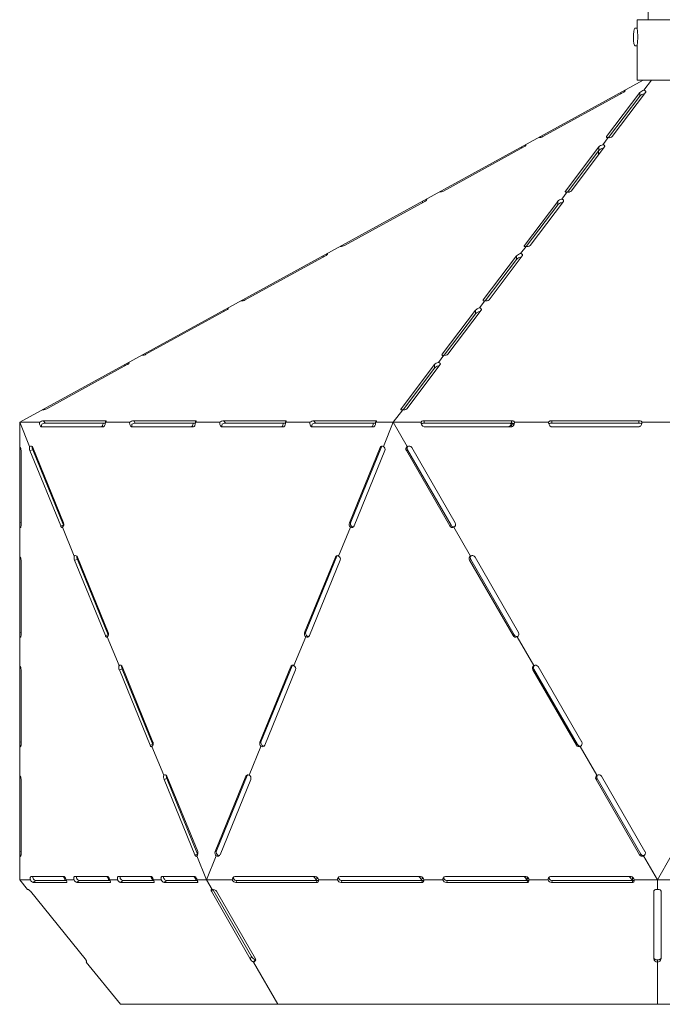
# Model space of a CAD drawing. Header units: millimetres. Extents: x -193 to 251, y -1065 to 666.
# Tile 1 of 3: x -167 to 40, y -1065 to -748. Entities that reach past the tile are written whole.
import ezdxf

# ---------------------------------------------------------------- set-up
doc = ezdxf.new("R2010")
doc.units = ezdxf.units.MM

msp = doc.modelspace()

# ---------------------------------------------------------------- linework, layer by layer
at = {"color": 7, "linetype": 'Continuous', "lineweight": 15}
for p, q in [((35.22, 85.56), (35.22, -748.21)), ((31.72, -748.21), (31.72, -751.2)), ((31.72, -748.21), (44.72, -748.21)), ((31.72, -750.89), (31.03, -750.89)), ((31.03, -756.64), (31.72, -756.64)), ((31.72, -756.35), (31.72, -767.71)), ((-166.99, -877.71), (33.6, -767.71)), ((31.72, -767.71), (44.72, -767.71)), ((36.3, -767.71), (33.89, -770.91)), ((27.22, -771.63), (1.35, -785.81)), ((21.87, -785.81), (32.58, -771.63)), ((22.49, -786.13), (32.58, -772.77)), ((34.43, -771.63), (23.71, -785.81)), ((32.58, -771.63), (32.58, -772.77)), ((22.41, -786.11), (20.66, -788.42)), ((-4.71, -789.14), (-30.58, -803.32)), ((8.64, -803.32), (19.35, -789.14)), ((9.26, -803.64), (19.35, -790.28)), ((21.2, -789.14), (10.49, -803.32)), ((19.32, -790.33), (19.31, -791.64)), ((19.35, -789.14), (19.35, -790.28)), ((9.18, -803.62), (7.44, -805.93)), ((-36.64, -806.65), (-62.51, -820.83)), ((-4.59, -820.83), (6.13, -806.65)), ((7.98, -806.65), (-2.74, -820.83)), ((6.13, -806.65), (6.13, -807.79)), ((-3.96, -821.15), (6.13, -807.79)), ((-4.04, -821.13), (-5.79, -823.44)), ((-68.57, -824.16), (-94.43, -838.34)), ((-17.81, -838.34), (-7.1, -824.16)), ((-17.19, -838.66), (-7.1, -825.3)), ((-5.25, -824.16), (-15.96, -838.34)), ((-7.1, -824.16), (-7.1, -825.3)), ((-17.27, -838.64), (-19.02, -840.95)), ((-100.5, -841.67), (-126.36, -855.85)), ((-31.04, -855.85), (-20.32, -841.67)), ((-18.47, -841.67), (-29.19, -855.85)), ((-20.32, -841.67), (-20.32, -842.81)), ((-30.41, -856.17), (-20.32, -842.81)), ((-30.5, -856.15), (-32.24, -858.46)), ((-132.42, -859.18), (-158.29, -873.36)), ((-44.26, -873.36), (-33.55, -859.18)), ((-43.64, -873.68), (-33.55, -860.32)), ((-31.7, -859.18), (-42.41, -873.36)), ((-33.55, -859.18), (-33.55, -860.32)), ((-43.72, -873.66), (-46.78, -877.71)), ((-139.48, -877.22), (-159.28, -877.22)), ((-158.8, -877.98), (-159.28, -877.22)), ((-110.49, -877.22), (-130.29, -877.22)), ((-129.81, -877.98), (-130.29, -877.22)), ((-81.5, -877.22), (-101.3, -877.22)), ((-100.81, -877.98), (-101.3, -877.22)), ((-52.51, -877.22), (-72.31, -877.22)), ((-71.82, -877.98), (-72.31, -877.22)), ((-8.78, -877.22), (-36.78, -877.22)), ((-36.78, -877.98), (-36.78, -877.22)), ((-8.78, -877.98), (-8.78, -877.22)), ((32.22, -877.22), (4.22, -877.22)), ((4.22, -877.98), (4.22, -877.22)), ((32.22, -877.98), (32.22, -877.22)), ((-163.81, -885.51), (-166.99, -877.71)), ((-166.99, -877.71), (-160.63, -877.71)), ((-166.99, -877.71), (-166.99, -1024.94)), ((-159.92, -879.21), (-140.12, -879.21)), ((-139.43, -877.98), (-158.8, -877.98)), ((-139.41, -877.71), (-131.64, -877.71)), ((-130.93, -879.21), (-111.13, -879.21)), ((-110.43, -877.98), (-129.81, -877.98)), ((-110.42, -877.71), (-102.64, -877.71)), ((-101.94, -879.21), (-82.14, -879.21)), ((-81.44, -877.98), (-100.81, -877.98)), ((-81.43, -877.71), (-73.65, -877.71)), ((-72.95, -879.21), (-53.15, -879.21)), ((-52.45, -877.98), (-71.82, -877.98)), ((-52.44, -877.71), (-37.78, -877.71)), ((-49.96, -885.51), (-46.78, -877.71)), ((-42.28, -885.51), (-46.78, -877.71)), ((-8.78, -877.98), (-36.78, -877.98)), ((-36.78, -879.21), (-8.78, -879.21)), ((-7.86, -878.3), (-8.85, -878.3)), ((-7.78, -877.71), (3.22, -877.71)), ((32.22, -877.98), (4.22, -877.98)), ((4.22, -879.21), (32.22, -879.21)), ((33.22, -877.71), (44.22, -877.71)), ((-166.56, -911.07), (-166.56, -886.82)), ((-162.8, -886.61), (-163.7, -886.82)), ((-163.7, -886.82), (-153.8, -911.07)), ((-152.9, -910.86), (-162.8, -886.61)), ((-152.88, -910.07), (-162.78, -885.82)), ((-51, -885.82), (-60.9, -910.07)), ((-50.58, -885.58), (-60.48, -909.83)), ((-59.36, -911.07), (-49.46, -886.82)), ((-50.58, -885.58), (-51, -885.82)), ((-42.19, -886.61), (-42.56, -886.82)), ((-42.56, -886.82), (-28.56, -911.07)), ((-28.19, -910.86), (-42.19, -886.61)), ((-26.82, -910.07), (-40.82, -885.82)), ((-152.9, -910.86), (-153.8, -911.07)), ((-149.42, -920.75), (-153.2, -911.49)), ((-152.86, -910.96), (-152.9, -910.86)), ((-64.35, -920.75), (-60.57, -911.49)), ((-60.48, -909.83), (-60.9, -910.07)), ((-28.19, -910.86), (-28.56, -911.07)), ((-21.93, -920.75), (-27.28, -911.49)), ((-138.49, -945.31), (-148.39, -921.07)), ((-65.39, -921.07), (-75.29, -945.31)), ((-64.97, -920.83), (-74.87, -945.08)), ((-64.97, -920.83), (-65.39, -921.07)), ((-6.47, -945.31), (-20.47, -921.07)), ((-166.56, -946.32), (-166.56, -922.07)), ((-148.41, -921.86), (-149.31, -922.07)), ((-149.31, -922.07), (-139.41, -946.32)), ((-138.51, -946.1), (-148.41, -921.86)), ((-73.75, -946.32), (-63.85, -922.07)), ((-21.84, -921.86), (-22.21, -922.07)), ((-22.21, -922.07), (-8.21, -946.32)), ((-7.84, -946.1), (-21.84, -921.86)), ((-138.51, -946.1), (-139.41, -946.32)), ((-135.03, -956), (-138.81, -946.73)), ((-138.47, -946.2), (-138.51, -946.1)), ((-78.74, -956), (-74.96, -946.73)), ((-74.87, -945.08), (-75.29, -945.31)), ((-7.84, -946.1), (-8.21, -946.32)), ((-1.58, -956), (-6.93, -946.73)), ((-124.1, -980.56), (-134, -956.31)), ((-79.78, -956.31), (-89.68, -980.56)), ((-79.36, -956.07), (-89.26, -980.32)), ((-79.36, -956.07), (-79.78, -956.31)), ((13.88, -980.56), (-0.12, -956.31)), ((-166.56, -981.57), (-166.56, -957.32)), ((-134.02, -957.1), (-134.92, -957.32)), ((-134.92, -957.32), (-125.02, -981.57)), ((-124.12, -981.35), (-134.02, -957.1)), ((-88.14, -981.57), (-78.24, -957.32)), ((-1.49, -957.1), (-1.86, -957.32)), ((-1.86, -957.32), (12.14, -981.57)), ((12.51, -981.35), (-1.49, -957.1)), ((-124.12, -981.35), (-125.02, -981.57)), ((-124.08, -981.45), (-124.12, -981.35)), ((-89.26, -980.32), (-89.68, -980.56)), ((12.51, -981.35), (12.14, -981.57)), ((-120.64, -991.25), (-124.42, -981.98)), ((-93.13, -991.25), (-89.35, -981.98)), ((18.77, -991.25), (13.42, -981.98)), ((-93.75, -991.32), (-103.65, -1015.57)), ((-93.75, -991.32), (-94.17, -991.56)), ((-166.56, -1016.81), (-166.56, -992.57)), ((-119.63, -992.35), (-120.53, -992.57)), ((-120.53, -992.57), (-110.63, -1016.81)), ((-109.73, -1016.6), (-119.63, -992.35)), ((-109.71, -1015.81), (-119.61, -991.56)), ((-94.17, -991.56), (-104.07, -1015.81)), ((-102.53, -1016.81), (-92.63, -992.57)), ((18.86, -992.35), (18.49, -992.57)), ((18.49, -992.57), (32.49, -1016.81)), ((32.86, -1016.6), (18.86, -992.35)), ((34.23, -1015.81), (20.23, -991.56)), ((-109.73, -1016.6), (-110.63, -1016.81)), ((-109.69, -1016.7), (-109.73, -1016.6)), ((-103.65, -1015.57), (-104.07, -1015.81)), ((32.86, -1016.6), (32.49, -1016.81)), ((-106.89, -1024.94), (-110.03, -1017.23)), ((-106.89, -1024.94), (-103.74, -1017.23)), ((38.22, -1024.94), (33.77, -1017.23)), ((42.67, -1017.23), (38.22, -1024.94)), ((-166.99, -1024.94), (-163.55, -1024.94)), ((-166.99, -1024.94), (-164.47, -1028.04)), ((-163.38, -1023.86), (-152.67, -1023.86)), ((-161.87, -1025.14), (-162.61, -1025.74)), ((-162.61, -1025.74), (-151.89, -1025.74)), ((-161.87, -1025.14), (-151.94, -1025.14)), ((-152.07, -1024.94), (-149.52, -1024.94)), ((-149.35, -1023.86), (-138.64, -1023.86)), ((-147.84, -1025.14), (-148.58, -1025.74)), ((-148.58, -1025.74), (-137.87, -1025.74)), ((-147.84, -1025.14), (-137.91, -1025.14)), ((-138.04, -1024.94), (-135.49, -1024.94)), ((-135.32, -1023.86), (-124.61, -1023.86)), ((-133.81, -1025.14), (-134.55, -1025.74)), ((-134.55, -1025.74), (-123.84, -1025.74)), ((-133.81, -1025.14), (-123.88, -1025.14)), ((-124.01, -1024.94), (-121.46, -1024.94)), ((-121.3, -1023.86), (-110.58, -1023.86)), ((-119.78, -1025.14), (-120.52, -1025.74)), ((-120.52, -1025.74), (-109.81, -1025.74)), ((-119.78, -1025.14), (-109.85, -1025.14)), ((-109.98, -1024.94), (-98.57, -1024.94)), ((-106.89, -1024.94), (-105.1, -1028.04)), ((-97.74, -1023.86), (-71.87, -1023.86)), ((-97.11, -1025.14), (-97.42, -1025.74)), ((-97.42, -1025.74), (-71.55, -1025.74)), ((-97.11, -1025.14), (-71.24, -1025.14)), ((-71.71, -1024.94), (-71.68, -1025.04)), ((-71.24, -1025.14), (-71.55, -1025.74)), ((-70.97, -1024.51), (-71.37, -1024.51)), ((-70.86, -1024.94), (-64.7, -1024.94)), ((-63.87, -1023.86), (-38, -1023.86)), ((-63.24, -1025.14), (-63.55, -1025.74)), ((-63.55, -1025.74), (-37.68, -1025.74)), ((-63.24, -1025.14), (-37.37, -1025.14)), ((-37.84, -1024.94), (-37.81, -1025.04)), ((-37.37, -1025.14), (-37.68, -1025.74)), ((-37.1, -1024.51), (-37.5, -1024.51)), ((-36.99, -1024.94), (-30.83, -1024.94)), ((-30, -1023.86), (-4.13, -1023.86)), ((-29.37, -1025.14), (-29.68, -1025.74)), ((-29.68, -1025.74), (-3.81, -1025.74)), ((-29.37, -1025.14), (-3.5, -1025.14)), ((-3.97, -1024.94), (-3.95, -1025.04)), ((-3.5, -1025.14), (-3.81, -1025.74)), ((-3.23, -1024.51), (-3.63, -1024.51)), ((-3.12, -1024.94), (3.04, -1024.94)), ((3.87, -1023.86), (29.74, -1023.86)), ((4.5, -1025.14), (4.19, -1025.74)), ((4.19, -1025.74), (30.06, -1025.74)), ((4.5, -1025.14), (30.36, -1025.14)), ((29.9, -1024.94), (29.92, -1025.04)), ((30.36, -1025.14), (30.06, -1025.74)), ((30.64, -1024.51), (30.24, -1024.51)), ((30.75, -1024.94), (46.53, -1024.94)), ((38.22, -1024.94), (38.22, -1028.04)), ((-145.9, -1050.32), (-163.55, -1028.58)), ((-105.28, -1028.58), (-92.8, -1050.32)), ((-104.81, -1028.01), (-92.42, -1049.58)), ((-91.14, -1050.32), (-103.62, -1028.58)), ((37.05, -1028.58), (37.05, -1050.32)), ((39.39, -1050.32), (39.39, -1028.58)), ((-145.56, -1051.33), (-134.52, -1064.94)), ((-92.42, -1049.58), (-92.8, -1050.32)), ((-91.73, -1051.33), (-83.93, -1064.94)), ((38.22, -1050.63), (38.22, -1064.94)), ((-134.52, -1064.94), (210.95, -1064.94))]:
    msp.add_line(p, q, dxfattribs=at)
at = {"color": 8, "linetype": 'Continuous', "lineweight": 15}
for p, q in [((26.46, -771.63), (26.46, -772.05)), ((0.59, -785.81), (0.59, -786.11)), ((21.87, -785.81), (21.87, -786.11)), ((-5.47, -789.14), (-5.47, -789.56)), ((-31.34, -803.32), (-31.34, -803.62)), ((8.64, -803.32), (8.64, -803.62)), ((-37.4, -806.65), (-37.4, -807.07)), ((-63.27, -820.83), (-63.27, -821.13)), ((-4.59, -820.83), (-4.59, -821.13)), ((-69.33, -824.16), (-69.33, -824.58)), ((-95.2, -838.34), (-95.2, -838.64)), ((-17.81, -838.34), (-17.81, -838.64)), ((-101.26, -841.67), (-101.26, -842.09)), ((-127.13, -855.85), (-127.13, -856.15)), ((-31.04, -855.85), (-31.04, -856.15)), ((-133.19, -859.18), (-133.19, -859.6)), ((-159.06, -873.36), (-159.06, -873.66)), ((-44.26, -873.36), (-44.26, -873.66)), ((-139.26, -877.57), (-139.48, -877.22)), ((-110.27, -877.57), (-110.49, -877.22)), ((-81.28, -877.57), (-81.5, -877.22)), ((-52.29, -877.57), (-52.51, -877.22)), ((-166.81, -885.78), (-166.99, -885.82)), ((-166.56, -909.96), (-166.99, -910.07)), ((-166.81, -921.02), (-166.99, -921.07)), ((-166.56, -945.21), (-166.99, -945.31)), ((-166.81, -956.27), (-166.99, -956.31)), ((-166.56, -980.46), (-166.99, -980.56)), ((-166.81, -991.52), (-166.99, -991.56)), ((-166.56, -1015.71), (-166.99, -1015.81)), ((-151.78, -1025.64), (-151.89, -1025.74)), ((-137.75, -1025.64), (-137.87, -1025.74)), ((-123.72, -1025.64), (-123.84, -1025.74)), ((-109.69, -1025.64), (-109.81, -1025.74)), ((-104.99, -1028.02), (-105.28, -1028.58))]:
    msp.add_line(p, q, dxfattribs=at)
at = {"color": 7, "linetype": 'Continuous', "lineweight": 15, "flags": 128}
for points in [[(31.03, -756.64), (30.84, -756.45), (30.68, -755.89), (30.56, -755.05), (30.5, -754.03), (30.52, -752.98), (30.61, -752.04), (30.75, -751.32), (30.94, -750.94), (31.03, -750.89)], [(27.76, -770.91), (27.82, -770.96), (27.84, -771.03), (27.82, -771.11), (27.76, -771.21), (27.67, -771.31), (27.55, -771.42), (27.39, -771.53), (27.22, -771.63)], [(33.89, -770.91), (34.04, -770.96), (34.18, -771.01), (34.3, -771.09), (34.39, -771.17), (34.46, -771.25), (34.5, -771.35), (34.5, -771.44), (34.48, -771.54), (34.43, -771.63)], [(33.89, -772.05), (34.04, -772.1), (34.07, -772.11)], [(-4.17, -788.42), (-4.11, -788.47), (-4.09, -788.54), (-4.11, -788.62), (-4.17, -788.72), (-4.26, -788.82), (-4.38, -788.93), (-4.53, -789.04), (-4.71, -789.14)], [(20.66, -788.42), (20.82, -788.47), (20.95, -788.52), (21.07, -788.59), (21.17, -788.68), (21.23, -788.76), (21.27, -788.86), (21.28, -788.95), (21.25, -789.05), (21.2, -789.14)], [(22.41, -786.11), (22.23, -786.14), (22.08, -786.15), (21.96, -786.14), (21.87, -786.11), (21.81, -786.06), (21.79, -785.99), (21.81, -785.91), (21.87, -785.81)], [(20.66, -789.56), (20.82, -789.61), (20.84, -789.62)], [(9.18, -803.62), (9.01, -803.65), (8.86, -803.66), (8.73, -803.65), (8.64, -803.62), (8.58, -803.57), (8.56, -803.5), (8.58, -803.42), (8.64, -803.32)], [(-36.1, -805.93), (-36.04, -805.98), (-36.02, -806.05), (-36.04, -806.13), (-36.1, -806.23), (-36.19, -806.33), (-36.31, -806.44), (-36.46, -806.55), (-36.64, -806.65)], [(7.44, -805.93), (7.59, -805.98), (7.73, -806.03), (7.85, -806.1), (7.94, -806.19), (8.01, -806.27), (8.04, -806.37), (8.05, -806.46), (8.03, -806.56), (7.98, -806.65)], [(7.44, -807.07), (7.59, -807.12), (7.62, -807.13)], [(-68.03, -823.44), (-67.97, -823.49), (-67.95, -823.56), (-67.97, -823.64), (-68.03, -823.74), (-68.12, -823.84), (-68.24, -823.95), (-68.39, -824.05), (-68.57, -824.16)], [(-5.79, -823.44), (-5.64, -823.49), (-5.5, -823.54), (-5.38, -823.61), (-5.29, -823.69), (-5.22, -823.78), (-5.18, -823.88), (-5.17, -823.97), (-5.2, -824.07), (-5.25, -824.16)], [(-4.04, -821.13), (-4.22, -821.16), (-4.37, -821.17), (-4.49, -821.16), (-4.59, -821.13), (-4.64, -821.08), (-4.66, -821.01), (-4.64, -820.93), (-4.59, -820.83)], [(-5.79, -824.58), (-5.64, -824.63), (-5.61, -824.64)], [(-17.27, -838.64), (-17.44, -838.67), (-17.59, -838.68), (-17.72, -838.67), (-17.81, -838.64), (-17.87, -838.59), (-17.89, -838.52), (-17.87, -838.44), (-17.81, -838.34)], [(-99.95, -840.95), (-99.9, -841), (-99.88, -841.07), (-99.9, -841.15), (-99.95, -841.25), (-100.05, -841.35), (-100.17, -841.46), (-100.32, -841.56), (-100.5, -841.67)], [(-19.02, -840.95), (-18.86, -840.99), (-18.72, -841.05), (-18.6, -841.12), (-18.51, -841.2), (-18.44, -841.29), (-18.41, -841.39), (-18.4, -841.48), (-18.42, -841.58), (-18.47, -841.67)], [(-19.02, -842.09), (-18.86, -842.14), (-18.83, -842.14)], [(-30.5, -856.15), (-30.67, -856.18), (-30.82, -856.19), (-30.94, -856.18), (-31.04, -856.15), (-31.09, -856.1), (-31.11, -856.03), (-31.09, -855.95), (-31.04, -855.85)], [(-131.88, -858.46), (-131.83, -858.51), (-131.81, -858.58), (-131.83, -858.66), (-131.88, -858.76), (-131.98, -858.86), (-132.1, -858.97), (-132.25, -859.07), (-132.42, -859.18)], [(-32.24, -858.46), (-32.09, -858.5), (-31.95, -858.56), (-31.83, -858.63), (-31.74, -858.71), (-31.67, -858.8), (-31.63, -858.9), (-31.62, -858.99), (-31.65, -859.09), (-31.7, -859.18)], [(-32.24, -859.6), (-32.09, -859.64), (-32.06, -859.65)], [(-43.72, -873.66), (-43.89, -873.69), (-44.05, -873.7), (-44.17, -873.69), (-44.26, -873.66), (-44.32, -873.61), (-44.34, -873.54), (-44.32, -873.46), (-44.26, -873.36)], [(-139.41, -877.71), (-139.31, -877.63), (-139.24, -877.54), (-139.19, -877.47), (-139.17, -877.4), (-139.18, -877.33), (-139.22, -877.28), (-139.28, -877.25), (-139.37, -877.23), (-139.48, -877.22)], [(-110.42, -877.71), (-110.31, -877.62), (-110.23, -877.52), (-110.19, -877.44), (-110.18, -877.36), (-110.21, -877.3), (-110.27, -877.26), (-110.37, -877.23), (-110.49, -877.22)], [(-81.43, -877.71), (-81.32, -877.62), (-81.24, -877.52), (-81.2, -877.44), (-81.19, -877.36), (-81.22, -877.3), (-81.28, -877.26), (-81.38, -877.23), (-81.5, -877.22)], [(-52.44, -877.71), (-52.33, -877.62), (-52.25, -877.52), (-52.21, -877.44), (-52.2, -877.36), (-52.22, -877.3), (-52.29, -877.26), (-52.38, -877.23), (-52.51, -877.22)], [(-36.78, -877.22), (-36.96, -877.23), (-37.12, -877.25), (-37.28, -877.28), (-37.43, -877.33), (-37.55, -877.4), (-37.65, -877.47), (-37.72, -877.54), (-37.77, -877.63), (-37.78, -877.71)], [(-7.78, -877.71), (-7.8, -877.63), (-7.84, -877.54), (-7.92, -877.47), (-8.02, -877.4), (-8.14, -877.33), (-8.28, -877.28), (-8.44, -877.25), (-8.61, -877.23), (-8.78, -877.22)], [(4.22, -877.22), (4.04, -877.23), (3.88, -877.25), (3.72, -877.28), (3.57, -877.33), (3.45, -877.4), (3.35, -877.47), (3.28, -877.54), (3.23, -877.63), (3.22, -877.71)], [(33.22, -877.71), (33.2, -877.63), (33.16, -877.54), (33.08, -877.47), (32.98, -877.4), (32.86, -877.33), (32.72, -877.28), (32.56, -877.25), (32.39, -877.23), (32.22, -877.22)], [(-160.63, -877.71), (-160.61, -878), (-160.57, -878.28), (-160.51, -878.54), (-160.42, -878.77), (-160.31, -878.96), (-160.19, -879.09), (-160.06, -879.18), (-159.92, -879.21)], [(-140.13, -877.98), (-140.16, -878.22), (-140.22, -878.46), (-140.29, -878.67), (-140.37, -878.86), (-140.47, -879.01), (-140.59, -879.12), (-140.71, -879.18), (-140.83, -879.21)], [(-140.12, -879.21), (-140, -879.18), (-139.88, -879.12), (-139.77, -879.01), (-139.67, -878.86), (-139.58, -878.67), (-139.51, -878.46), (-139.46, -878.22), (-139.42, -877.97), (-139.41, -877.71)], [(-131.64, -877.71), (-131.62, -877.97), (-131.59, -878.22), (-131.54, -878.46), (-131.47, -878.67), (-131.38, -878.86), (-131.28, -879.01), (-131.17, -879.12), (-131.05, -879.18), (-130.93, -879.21)], [(-111.14, -877.98), (-111.17, -878.22), (-111.22, -878.46), (-111.3, -878.67), (-111.38, -878.86), (-111.48, -879.01), (-111.59, -879.12), (-111.71, -879.18), (-111.84, -879.21)], [(-111.13, -879.21), (-111.01, -879.18), (-110.89, -879.12), (-110.78, -879.01), (-110.68, -878.86), (-110.59, -878.67), (-110.52, -878.46), (-110.47, -878.22), (-110.43, -877.97), (-110.42, -877.71)], [(-102.64, -877.71), (-102.63, -877.97), (-102.6, -878.22), (-102.55, -878.46), (-102.48, -878.67), (-102.39, -878.86), (-102.29, -879.01), (-102.18, -879.12), (-102.06, -879.18), (-101.94, -879.21)], [(-82.15, -877.98), (-82.15, -878), (-82.19, -878.28), (-82.26, -878.54), (-82.35, -878.77), (-82.45, -878.96), (-82.57, -879.09), (-82.71, -879.18), (-82.85, -879.21)], [(-82.14, -879.21), (-82.02, -879.18), (-81.9, -879.12), (-81.78, -879.01), (-81.68, -878.86), (-81.6, -878.67), (-81.53, -878.46), (-81.47, -878.22), (-81.44, -877.97), (-81.43, -877.71)], [(-73.65, -877.71), (-73.64, -877.97), (-73.61, -878.22), (-73.56, -878.46), (-73.49, -878.67), (-73.4, -878.86), (-73.3, -879.01), (-73.19, -879.12), (-73.07, -879.18), (-72.95, -879.21)], [(-53.16, -877.98), (-53.16, -878), (-53.2, -878.28), (-53.27, -878.54), (-53.35, -878.77), (-53.46, -878.96), (-53.58, -879.09), (-53.72, -879.18), (-53.85, -879.21)], [(-53.15, -879.21), (-53.02, -879.18), (-52.91, -879.12), (-52.79, -879.01), (-52.69, -878.86), (-52.61, -878.67), (-52.53, -878.46), (-52.48, -878.22), (-52.45, -877.97), (-52.44, -877.71)], [(-8.78, -879.21), (-8.61, -879.18), (-8.44, -879.12), (-8.28, -879.01), (-8.14, -878.86), (-8.02, -878.67), (-7.92, -878.46), (-7.84, -878.22), (-7.8, -877.97), (-7.78, -877.71)], [(3.22, -877.71), (3.23, -877.97), (3.28, -878.22), (3.35, -878.46), (3.45, -878.67), (3.57, -878.86), (3.72, -879.01), (3.88, -879.12), (4.04, -879.18), (4.22, -879.21)], [(32.22, -879.21), (32.39, -879.18), (32.56, -879.12), (32.72, -879.01), (32.86, -878.86), (32.98, -878.67), (33.08, -878.46), (33.16, -878.22), (33.2, -877.97), (33.22, -877.71)], [(-50.45, -885.35), (-50.51, -885.43), (-50.58, -885.58)], [(-166.99, -911.49), (-166.91, -911.56), (-166.83, -911.59), (-166.75, -911.59), (-166.69, -911.55), (-166.63, -911.48), (-166.59, -911.37), (-166.57, -911.23), (-166.56, -911.07)], [(-153.8, -911.07), (-153.73, -911.23), (-153.65, -911.37), (-153.57, -911.48), (-153.48, -911.55), (-153.4, -911.59), (-153.32, -911.59), (-153.26, -911.56), (-153.2, -911.49)], [(-64.84, -920.6), (-64.9, -920.68), (-64.97, -920.83)], [(-166.99, -946.73), (-166.91, -946.81), (-166.83, -946.84), (-166.75, -946.84), (-166.69, -946.8), (-166.63, -946.73), (-166.59, -946.62), (-166.57, -946.48), (-166.56, -946.32)], [(-139.41, -946.32), (-139.34, -946.48), (-139.26, -946.62), (-139.18, -946.73), (-139.09, -946.8), (-139.01, -946.84), (-138.93, -946.84), (-138.87, -946.81), (-138.81, -946.73)], [(-79.23, -955.84), (-79.29, -955.93), (-79.36, -956.07)], [(-166.99, -981.98), (-166.91, -982.05), (-166.83, -982.09), (-166.75, -982.09), (-166.69, -982.05), (-166.63, -981.97), (-166.59, -981.86), (-166.57, -981.73), (-166.56, -981.57)], [(-125.02, -981.57), (-124.95, -981.73), (-124.87, -981.86), (-124.79, -981.97), (-124.7, -982.05), (-124.62, -982.09), (-124.54, -982.09), (-124.48, -982.05), (-124.42, -981.98)], [(-93.62, -991.09), (-93.68, -991.18), (-93.75, -991.32)], [(-166.99, -1017.23), (-166.91, -1017.3), (-166.83, -1017.34), (-166.75, -1017.33), (-166.69, -1017.29), (-166.63, -1017.22), (-166.59, -1017.11), (-166.57, -1016.97), (-166.56, -1016.81)], [(-110.63, -1016.81), (-110.56, -1016.97), (-110.48, -1017.11), (-110.4, -1017.22), (-110.31, -1017.29), (-110.23, -1017.33), (-110.16, -1017.34), (-110.09, -1017.3), (-110.03, -1017.23)], [(-163.55, -1024.94), (-163.58, -1024.75), (-163.6, -1024.57), (-163.61, -1024.4), (-163.6, -1024.25), (-163.58, -1024.12), (-163.55, -1024.01), (-163.5, -1023.93), (-163.45, -1023.88), (-163.38, -1023.86)], [(-152.42, -1024.94), (-152.32, -1025.09), (-152.29, -1025.14)], [(-151.89, -1025.74), (-151.83, -1025.72), (-151.79, -1025.68), (-151.78, -1025.6), (-151.79, -1025.5), (-151.82, -1025.38), (-151.88, -1025.24), (-151.97, -1025.09), (-152.07, -1024.94)], [(-149.52, -1024.94), (-149.55, -1024.75), (-149.57, -1024.57), (-149.58, -1024.4), (-149.57, -1024.25), (-149.55, -1024.12), (-149.52, -1024.01), (-149.47, -1023.93), (-149.42, -1023.88), (-149.35, -1023.86)], [(-138.39, -1024.94), (-138.29, -1025.09), (-138.26, -1025.14)], [(-137.87, -1025.74), (-137.8, -1025.72), (-137.76, -1025.68), (-137.75, -1025.6), (-137.76, -1025.5), (-137.79, -1025.38), (-137.85, -1025.24), (-137.94, -1025.09), (-138.04, -1024.94)], [(-135.49, -1024.94), (-135.52, -1024.75), (-135.54, -1024.57), (-135.55, -1024.4), (-135.54, -1024.25), (-135.52, -1024.12), (-135.49, -1024.01), (-135.44, -1023.93), (-135.39, -1023.88), (-135.32, -1023.86)], [(-124.36, -1024.94), (-124.26, -1025.09), (-124.23, -1025.14)], [(-123.84, -1025.74), (-123.77, -1025.72), (-123.73, -1025.68), (-123.72, -1025.6), (-123.73, -1025.5), (-123.76, -1025.38), (-123.83, -1025.24), (-123.91, -1025.09), (-124.01, -1024.94)], [(-121.46, -1024.94), (-121.49, -1024.75), (-121.51, -1024.57), (-121.52, -1024.4), (-121.51, -1024.25), (-121.49, -1024.12), (-121.46, -1024.01), (-121.41, -1023.93), (-121.36, -1023.88), (-121.3, -1023.86)], [(-110.33, -1024.94), (-110.23, -1025.09), (-110.2, -1025.14)], [(-109.81, -1025.74), (-109.74, -1025.72), (-109.7, -1025.68), (-109.69, -1025.6), (-109.7, -1025.5), (-109.74, -1025.38), (-109.8, -1025.24), (-109.88, -1025.09), (-109.98, -1024.94)], [(-163.55, -1028.58), (-163.68, -1028.43), (-163.81, -1028.3), (-163.95, -1028.19), (-164.08, -1028.1), (-164.2, -1028.04), (-164.31, -1028.01), (-164.4, -1028.01), (-164.47, -1028.04)], [(-105.1, -1028.04), (-105.22, -1028.01), (-105.31, -1028.01), (-105.37, -1028.04), (-105.41, -1028.1), (-105.42, -1028.19), (-105.4, -1028.3), (-105.36, -1028.43), (-105.28, -1028.58)], [(38.22, -1028.04), (37.99, -1028.01), (37.77, -1028.01), (37.57, -1028.04), (37.39, -1028.1), (37.24, -1028.19), (37.13, -1028.3), (37.07, -1028.43), (37.05, -1028.58)], [(39.39, -1028.58), (39.37, -1028.45), (39.32, -1028.33), (39.23, -1028.23), (39.11, -1028.14), (38.97, -1028.07), (38.8, -1028.03), (38.62, -1028.01), (38.42, -1028.01), (38.22, -1028.04)], [(-145.56, -1051.33), (-145.52, -1051.28), (-145.5, -1051.21), (-145.5, -1051.11), (-145.52, -1051), (-145.56, -1050.87), (-145.62, -1050.74), (-145.7, -1050.6), (-145.79, -1050.46), (-145.9, -1050.32)], [(-91.73, -1051.33), (-91.56, -1051.28), (-91.41, -1051.21), (-91.28, -1051.11), (-91.17, -1051), (-91.1, -1050.87), (-91.06, -1050.74), (-91.05, -1050.6), (-91.08, -1050.46), (-91.14, -1050.32)]]:
    msp.add_lwpolyline(points, dxfattribs=at)
at = {"color": 7, "linetype": 'Continuous', "lineweight": 15}
for centre, radius, start, end in [((12.62, -753.76), 19.29, 352.2985, 7.6337), ((34.4, -773.41), 2.55, 101.7321, 135.7474), ((34.4, -774.55), 2.55, 101.7321, 135.7474), ((0.32, -784.31), 1.82, 261.2548, 304.3402), ((21.18, -790.92), 2.55, 101.7321, 135.7474), ((22.79, -784.79), 1.38, 253.7621, 311.8329), ((21.18, -792.06), 2.55, 101.7321, 135.7474), ((-31.61, -801.82), 1.82, 261.2548, 304.3402), ((9.57, -802.3), 1.38, 253.7621, 311.8329), ((7.95, -808.43), 2.55, 101.7321, 135.7474), ((7.95, -809.57), 2.55, 101.7321, 135.7474), ((-63.53, -819.33), 1.82, 261.2548, 304.3402), ((-5.27, -825.94), 2.55, 101.7321, 135.7474), ((-3.66, -819.81), 1.38, 253.7621, 311.8329), ((-5.27, -827.08), 2.55, 101.7321, 135.7474), ((-95.46, -836.84), 1.82, 261.2548, 304.3402), ((-16.88, -837.32), 1.38, 253.7621, 311.8329), ((-18.5, -843.44), 2.55, 101.7321, 135.7474), ((-18.5, -844.59), 2.55, 101.7321, 135.7474), ((-127.39, -854.35), 1.82, 261.2548, 304.3402), ((-30.11, -854.82), 1.38, 253.7621, 311.8329), ((-31.72, -860.95), 2.55, 101.7321, 135.7474), ((-31.72, -862.09), 2.55, 101.7321, 135.7474), ((-159.32, -871.86), 1.82, 261.2548, 304.3402), ((-43.34, -872.33), 1.38, 253.7621, 311.8329), ((-159.12, -879.73), 2.51, 93.6151, 126.7453), ((-130.13, -879.73), 2.51, 93.6151, 126.7453), ((-101.14, -879.73), 2.51, 93.6151, 126.7453), ((-72.15, -879.74), 2.52, 93.6841, 126.6764), ((-156.84, -878.82), 3.08, 170.3049, 187.1305), ((-158.65, -880.43), 2.45, 93.3803, 119.9071), ((-139.64, -878.3), 0.319, 42.5136, 101.0295), ((-127.84, -878.82), 3.08, 170.3049, 187.1305), ((-129.66, -880.43), 2.45, 93.3803, 119.9071), ((-110.65, -878.3), 0.319, 42.5136, 101.0295), ((-98.85, -878.82), 3.08, 170.3049, 187.1305), ((-100.67, -880.43), 2.45, 93.3803, 119.9071), ((-81.66, -878.3), 0.319, 42.5136, 101.0295), ((-69.86, -878.82), 3.08, 170.3049, 187.1305), ((-71.68, -880.43), 2.45, 93.3803, 119.9071), ((-52.67, -878.3), 0.319, 42.5136, 101.0295), ((-36.47, -877.92), 1.32, 171.0379, 256.5374), ((-36.89, -879.2), 1.22, 84.9984, 132.9656), ((-9.68, -879.2), 1.22, 47.0344, 95.0016), ((-9.92, -878.14), 1.07, 277.4618, 352.3707), ((-10.98, -878.82), 2.2, 349.9526, 13.6737), ((-8.68, -879.2), 1.22, 47.0344, 95.0016), ((4.11, -879.2), 1.22, 84.9984, 132.9656), ((32.32, -879.2), 1.22, 47.0344, 95.0016), ((-168.7, -886.8), 2.14, 359.284, 36.9937), ((-162.03, -886.03), 1.85, 163.6771, 205.5445), ((-163.39, -885.99), 0.639, 15.6932, 130.6979), ((-160.71, -885.72), 2.27, 174.9732, 203.0583), ((-50.38, -886), 0.642, 49.6442, 163.9647), ((-50.46, -886.45), 1.07, 339.5684, 62.3103), ((-41.76, -886.31), 0.955, 123.0974, 212.7939), ((-41.36, -886.09), 0.984, 136.8785, 211.9045), ((-41.71, -886.4), 1.06, 33.0974, 122.7939), ((-154.07, -910.54), 1.29, 312.6242, 21.5778), ((-59.7, -910.54), 1.28, 158.3189, 227.479), ((-59.36, -910.31), 1.22, 156.9832, 238.5718), ((-60.15, -910.75), 0.851, 240.1052, 337.7215), ((-59.76, -910.51), 0.877, 254.7976, 284.4366), ((-27.71, -910.64), 0.955, 207.2061, 296.9026), ((-27.32, -910.39), 0.984, 208.0955, 283.1215), ((-27.76, -910.55), 1.06, 297.085, 27.0237), ((-168.7, -922.04), 2.14, 359.284, 36.9937), ((-147.64, -921.27), 1.85, 163.6771, 205.5445), ((-149, -921.24), 0.639, 15.6932, 130.6979), ((-146.32, -920.97), 2.27, 174.9732, 203.0583), ((-64.77, -921.24), 0.639, 49.3021, 164.3068), ((-64.85, -921.7), 1.07, 339.5684, 62.3103), ((-21.41, -921.55), 0.955, 123.0974, 212.7939), ((-21.01, -921.34), 0.984, 136.8785, 211.9045), ((-21.36, -921.64), 1.06, 33.0974, 122.7939), ((-139.68, -945.79), 1.29, 312.6242, 21.5778), ((-74.09, -945.79), 1.28, 158.3189, 227.479), ((-73.75, -945.55), 1.22, 156.9832, 238.5718), ((-74.54, -946), 0.851, 240.1052, 337.7215), ((-74.15, -945.75), 0.877, 254.7976, 284.4366), ((-7.36, -945.88), 0.955, 207.2061, 296.9026), ((-6.97, -945.64), 0.984, 208.0955, 283.1215), ((-7.41, -945.79), 1.06, 297.085, 27.0237), ((-168.7, -957.29), 2.14, 359.284, 36.9937), ((-133.26, -956.52), 1.85, 163.6771, 205.5445), ((-134.61, -956.49), 0.639, 15.6932, 130.6979), ((-131.93, -956.21), 2.27, 174.9732, 203.0583), ((-79.16, -956.49), 0.639, 49.3021, 164.3068), ((-79.24, -956.95), 1.07, 339.5684, 62.3103), ((-1.06, -956.8), 0.955, 123.0974, 212.7939), ((-0.66, -956.58), 0.984, 136.8785, 211.9045), ((-1.01, -956.89), 1.06, 33.2179, 122.6734), ((-125.29, -981.04), 1.29, 312.6242, 21.5778), ((-88.48, -981.03), 1.29, 158.4738, 227.3241), ((-88.13, -980.8), 1.22, 156.9832, 238.5718), ((-88.93, -981.24), 0.851, 240.1052, 337.7215), ((12.99, -981.13), 0.955, 207.2061, 296.9026), ((13.38, -980.89), 0.984, 208.0955, 283.1215), ((12.94, -981.04), 1.06, 297.085, 27.0237), ((-88.54, -981), 0.877, 254.7976, 284.4366), ((-168.7, -992.54), 2.14, 359.284, 36.9937), ((-118.87, -991.77), 1.85, 163.6771, 205.5445), ((-120.22, -991.73), 0.64, 15.8078, 130.5832), ((-117.54, -991.46), 2.27, 174.9732, 203.0583), ((-93.55, -991.73), 0.639, 49.3021, 164.3068), ((-93.63, -992.19), 1.07, 339.5684, 62.3103), ((19.29, -992.05), 0.955, 123.0974, 212.7939), ((19.69, -991.83), 0.984, 136.8785, 211.9045), ((19.34, -992.14), 1.06, 33.2179, 122.6734), ((-110.91, -1016.28), 1.29, 312.6242, 21.5778), ((-102.87, -1016.28), 1.29, 158.4738, 227.3241), ((-102.52, -1016.05), 1.22, 156.9832, 238.5718), ((33.73, -1016.14), 0.984, 208.0955, 283.1215), ((33.29, -1016.29), 1.06, 297.085, 27.0237), ((-103.32, -1016.49), 0.851, 240.1052, 337.7215), ((-102.93, -1016.25), 0.877, 254.7976, 284.4366), ((33.34, -1016.38), 0.955, 207.2061, 296.9026), ((-161.99, -1024.06), 1.78, 209.3001, 249.7199), ((-159.8, -1023.68), 3, 183.5079, 196.0468), ((-161.39, -1023.68), 1.54, 212.7336, 251.6514), ((-153.71, -1024.96), 1.3, 0.9706, 57.6144), ((-153.42, -1024.99), 1.35, 2.2707, 56.3143), ((-147.96, -1024.06), 1.78, 209.3001, 249.7199), ((-145.77, -1023.68), 3, 183.5079, 196.0468), ((-147.36, -1023.68), 1.54, 212.7336, 251.6514), ((-139.69, -1024.96), 1.3, 0.9706, 57.6144), ((-139.39, -1024.99), 1.35, 2.2707, 56.3143), ((-133.93, -1024.06), 1.78, 209.3001, 249.7199), ((-131.74, -1023.68), 3, 183.5079, 196.0468), ((-133.33, -1023.68), 1.54, 212.7336, 251.6514), ((-125.66, -1024.96), 1.3, 0.9706, 57.6144), ((-125.36, -1024.99), 1.35, 2.2707, 56.3143), ((-119.9, -1024.06), 1.78, 209.3001, 249.7199), ((-117.71, -1023.68), 3, 183.5079, 196.0468), ((-119.3, -1023.68), 1.54, 212.7336, 251.6514), ((-111.63, -1024.96), 1.3, 0.9706, 57.6144), ((-111.33, -1024.99), 1.35, 2.2707, 56.3143), ((-97.67, -1024.77), 0.912, 94.044, 190.2597), ((-97.42, -1024.51), 1.23, 200.317, 270.1967), ((-96.99, -1024.17), 1.25, 173.9099, 195.58), ((-97.1, -1023.87), 1.27, 210.4452, 269.3731), ((-72.81, -1024.97), 1.11, 1.6771, 85.1517), ((-72.02, -1024.5), 0.646, 263.2254, 358.7089), ((-71.97, -1024.98), 1.12, 1.9958, 84.833), ((-71.47, -1025.11), 0.635, 262.502, 15.5927), ((-72.63, -1024.38), 1.26, 354.1825, 18.192), ((-71.23, -1024.27), 0.864, 268.9964, 297.1962), ((-63.81, -1024.77), 0.912, 94.044, 190.2597), ((-63.55, -1024.51), 1.23, 200.317, 270.1967), ((-63.12, -1024.17), 1.25, 173.9099, 195.58), ((-63.23, -1023.87), 1.27, 210.4452, 269.3731), ((-38.94, -1024.97), 1.11, 1.6771, 85.1517), ((-38.15, -1024.5), 0.646, 263.2254, 358.7089), ((-38.1, -1024.98), 1.12, 1.9958, 84.833), ((-37.6, -1025.11), 0.635, 262.502, 15.5927), ((-38.76, -1024.38), 1.26, 354.1825, 18.192), ((-37.36, -1024.27), 0.864, 268.9964, 297.1962), ((-29.94, -1024.77), 0.912, 94.044, 190.2597), ((-29.68, -1024.51), 1.23, 200.317, 270.1967), ((-29.25, -1024.17), 1.25, 173.9099, 195.58), ((-29.36, -1023.87), 1.27, 210.4452, 269.3731), ((-5.08, -1024.97), 1.11, 1.6771, 85.1517), ((-4.28, -1024.5), 0.646, 263.2254, 358.7089), ((-4.23, -1024.98), 1.12, 1.9958, 84.833), ((-3.73, -1025.11), 0.635, 262.502, 15.5927), ((-4.89, -1024.38), 1.26, 354.1825, 18.192), ((-3.49, -1024.27), 0.864, 268.9964, 297.1962), ((3.93, -1024.77), 0.912, 94.044, 190.2597), ((4.19, -1024.51), 1.23, 200.317, 270.1967), ((4.62, -1024.17), 1.25, 173.9099, 195.58), ((4.51, -1023.87), 1.27, 210.4452, 269.3731), ((28.79, -1024.97), 1.11, 1.6771, 85.1517), ((29.59, -1024.5), 0.646, 263.2254, 358.7089), ((29.64, -1024.98), 1.12, 1.9958, 84.833), ((30.14, -1025.11), 0.635, 262.502, 15.5927), ((28.98, -1024.38), 1.26, 354.1825, 18.192), ((30.38, -1024.27), 0.864, 268.9964, 297.1962), ((-104.76, -1029.4), 1.4, 35.8011, 104.2063), ((-90.62, -1049.09), 2.5, 209.3825, 243.5583), ((-90.6, -1048.68), 2.03, 206.268, 253.4322), ((-98.44, -1045.49), 8.89, 318.9387, 324.7052), ((38.19, -1048.81), 1.82, 227.5945, 270.8196), ((38.34, -1050), 1.34, 193.6662, 264.5912), ((38.25, -1048.82), 1.81, 268.9552, 312.6307), ((38.11, -1050.03), 1.31, 274.6762, 347.0665)]:
    msp.add_arc(centre, radius, start, end, dxfattribs=at)

doc.saveas('drawing.dxf')
